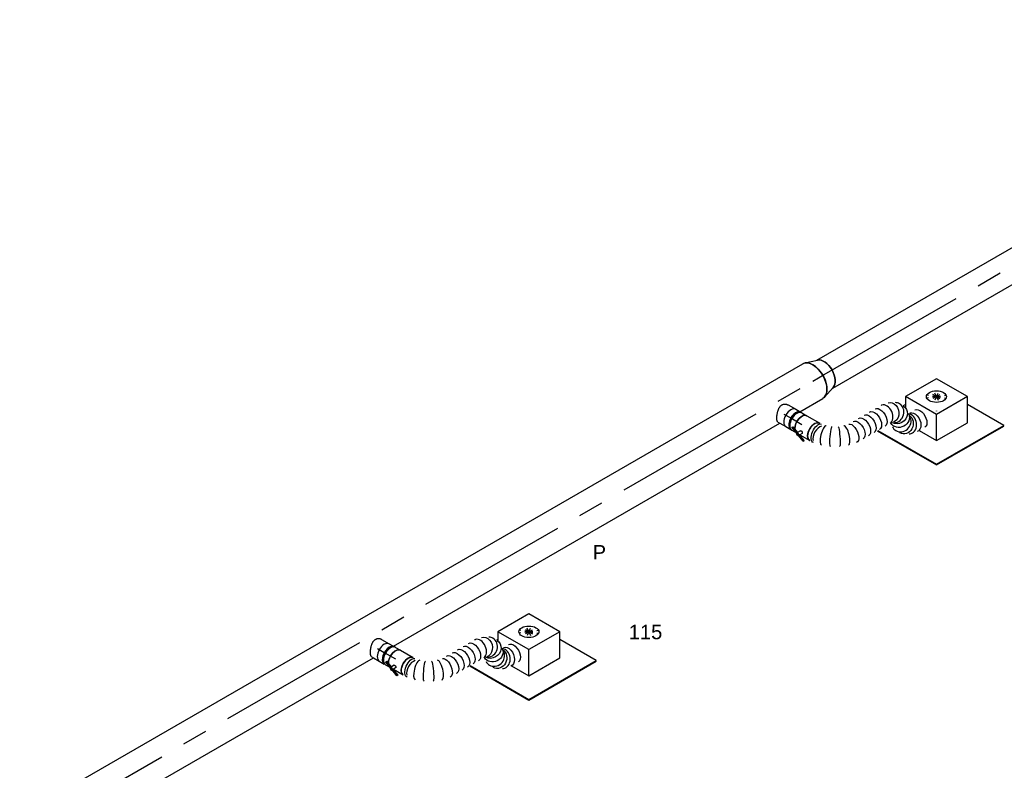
# Model space of a CAD drawing. Extents: x -138812 to 250702, y -18987 to 104055.
# Tile 22 of 193: x 9929 to 16079, y 26106 to 30797. Entities that reach past the tile are written whole.
import ezdxf
from ezdxf.enums import TextEntityAlignment as Align

# ---------------------------------------------------------------- set-up
doc = ezdxf.new("R2010")
doc.units = 0
doc.header["$LTSCALE"] = 50
doc.linetypes.add('CENTER2', pattern=[28.575, 19.05, -3.175, 3.175, -3.175])
doc.linetypes.add('STREEPJES', pattern=[0.1, 0.05, -0.05])
doc.layers.get('0').update_dxf_attribs({"linetype": 'CONTINUOUS'})
for name, color, linetype in [('WL570---_TOEVOER', 3, 'CONTINUOUS'), ('WL570---_TOEVOER_HL', 8, 'CONTINUOUS'), ('WL570---_TOEVOER_RST', 2, 'CONTINUOUS'), ('WL570---_TOEVOER_RST_HL', 1, 'CONTINUOUS'), ('WM570---_TOEVOER_PR', 1, 'CONTINUOUS'), ('WM570---_TOEVOER_RST_PR', 1, 'CONTINUOUS')]:
    doc.layers.add(name, color=color, linetype=linetype)
doc.styles.add('BURO-018', font='ARIAL.TTF', dxfattribs={"height": 90})

# ---------------------------------------------------------------- blocks, each defined once
blk = doc.blocks.new('*U976')
at = {"color": 0, "ltscale": 10}
for p, q in [((-146.4, 132.6, -52.2), (-156.2, 132.6, -52.2)), ((-122.3, 174.3, -52.2), (-151.7, 123.4, -52.2)), ((100.6, 174.3, -52.2), (-122.3, 174.3, -52.2)), ((-10.8, -18.7, -52.2), (-122.3, 174.3, -52.2)), ((212.1, -18.7, -52.2), (100.6, 174.3, -52.2)), ((-381.9, 78.2, -52.2), (-168.4, -291.7, -52.2)), ((-377.9, 78.2, -52.2), (-166.4, -288.1, -52.2)), ((-155, -51.9, -52.2), (-92.5, -160.2, -52.2)), ((-92.5, -160.2, -52.2), (-10.8, -18.7, -52.2)), ((212.1, -18.7, -52.2), (-10.8, -18.7, -52.2)), ((130.4, -160.2, -52.2), (212.1, -18.7, -52.2)), ((319.5, -288.1, -52.2), (188, -60.5, -52.2)), ((-92.5, -160.2, -52.2), (130.4, -160.2, -52.2)), ((-166.4, -288.1, -52.2), (-168.4, -291.7, -52.2)), ((-168.4, -291.7, -52.2), (317.4, -291.7, -52.2)), ((-166.4, -288.1, -52.2), (319.5, -288.1, -52.2)), ((317.4, -291.7, -52.2), (319.5, -288.1, -52.2))]:
    blk.add_line(p, q, dxfattribs=at)
at = {"color": 8, "linetype": 'STREEPJES', "ltscale": 10}
for q in [(-12, 99.9, -52.2), (-6.1, 77.8, -52.2), (-2.7, 116.1, -52.2), (13.5, 55.7, -52.2), (19.4, 122, -52.2), (41.5, 39.5, -52.2), (48.3, 116.1, -52.2), (76.3, 99.9, -52.2), (70.4, 33.6, -52.2), (92.5, 39.5, -52.2), (101.9, 55.7, -52.2), (95.9, 77.8, -52.2)]:
    blk.add_line((44.9, 77.8, -52.2), q, dxfattribs=at)
at = {"color": 0, "ltscale": 10}
blk.add_ellipse((44.9, 77.8, -52.2), major_axis=(54.1, -31.2), ratio=0.57735, dxfattribs=at)
at = {"layer": 'WL570---_TOEVOER_RST_HL', "linetype": 'CENTER2'}
blk.add_circle((0, 0, -52.2), 0.075, dxfattribs=at)
at = {"layer": 'WL570---_TOEVOER_RST', "color": 1, "style": 'BURO-018'}
for tag in ['MC', 'Q']:
    blk.add_attdef(tag, text='', height=90, dxfattribs=at).set_placement((0, 0), align=Align.MIDDLE)
at = {"layer": 'WM570---_TOEVOER_RST_PR', "color": 1, "style": 'BURO-018'}
blk.add_attdef('POSNR', text='', height=90, dxfattribs=at).set_placement((0, 0), align=Align.MIDDLE)
blk = doc.blocks.new('*U977')
at = {"color": 0, "ltscale": 10}
for p, q in [((-146.4, 132.6, 2026.2), (-164.3, 132.6, 2026.2)), ((-122.3, 174.3, 2026.2), (-157.2, 113.8, 2026.2)), ((100.6, 174.3, 2026.2), (-122.3, 174.3, 2026.2)), ((-10.8, -18.7, 2026.2), (-122.3, 174.3, 2026.2)), ((212.1, -18.7, 2026.2), (100.6, 174.3, 2026.2)), ((-381.9, 78.2, 2026.2), (-168.4, -291.7, 2026.2)), ((-377.9, 78.2, 2026.2), (-166.4, -288.1, 2026.2)), ((-155, -51.9, 2026.2), (-92.5, -160.2, 2026.2)), ((-92.5, -160.2, 2026.2), (-10.8, -18.7, 2026.2)), ((212.1, -18.7, 2026.2), (-10.8, -18.7, 2026.2)), ((130.4, -160.2, 2026.2), (212.1, -18.7, 2026.2)), ((319.5, -288.1, 2026.2), (188, -60.5, 2026.2)), ((-92.5, -160.2, 2026.2), (130.4, -160.2, 2026.2)), ((-166.4, -288.1, 2026.2), (-168.4, -291.7, 2026.2)), ((-168.4, -291.7, 2026.2), (317.4, -291.7, 2026.2)), ((-166.4, -288.1, 2026.2), (319.5, -288.1, 2026.2)), ((317.4, -291.7, 2026.2), (319.5, -288.1, 2026.2))]:
    blk.add_line(p, q, dxfattribs=at)
at = {"color": 8, "linetype": 'STREEPJES', "ltscale": 10}
for q in [(-12, 99.9, 2026.2), (-6.1, 77.8, 2026.2), (-2.7, 116.1, 2026.2), (13.5, 55.7, 2026.2), (19.4, 122, 2026.2), (41.5, 39.5, 2026.2), (48.3, 116.1, 2026.2), (76.3, 99.9, 2026.2), (70.4, 33.6, 2026.2), (92.5, 39.5, 2026.2), (101.9, 55.7, 2026.2), (95.9, 77.8, 2026.2)]:
    blk.add_line((44.9, 77.8, 2026.2), q, dxfattribs=at)
at = {"color": 0, "ltscale": 10}
blk.add_ellipse((44.9, 77.8, 2026.2), major_axis=(54.1, -31.2), ratio=0.57735, dxfattribs=at)
at = {"layer": 'WL570---_TOEVOER_RST_HL', "linetype": 'CENTER2'}
blk.add_circle((0, 0, 2026.2), 0.075, dxfattribs=at)
at = {"layer": 'WL570---_TOEVOER_RST', "color": 1, "style": 'BURO-018'}
for tag in ['MC', 'Q']:
    blk.add_attdef(tag, text='', height=90, dxfattribs=at).set_placement((0, 0), align=Align.MIDDLE)
at = {"layer": 'WM570---_TOEVOER_RST_PR', "color": 1, "style": 'BURO-018'}
blk.add_attdef('POSNR', text='', height=90, dxfattribs=at).set_placement((0, 0), align=Align.MIDDLE)
blk = doc.blocks.new('*U1151')
at = {"color": 0, "ltscale": 10}
for p, q in [((-6.6, 62.5, -532.4), (49.2, 62.5, -532.4)), ((74.1, 59.4, -532.4), (82.3, 59.4, -532.4)), ((74.1, -59.4, -532.4), (82.3, -59.4, -532.4)), ((-8.9, -62.5, -532.4), (6.2, -62.5, -532.4)), ((6.2, -62.5, -532.4), (49.2, -62.5, -532.4))]:
    blk.add_line(p, q, dxfattribs=at)
for centre, major_axis, start_param, end_param in [((49.2, 0, -532.4), (0, -62.5), 3.141593, 6.283185), ((85.4, 0, -532.4), (0, -59.4), 3.249496, 6.175282)]:
    blk.add_ellipse(centre, major_axis=major_axis, ratio=0.57735, start_param=start_param, end_param=end_param, dxfattribs=at)
blk.add_spline([(-8.9, -62.2, -532.4), (-11.2, -61.2, -532.4), (-13.6, -59.6, -532.4), (-16, -57.4, -532.4), (-18.5, -54.6, -532.4), (-21, -51.3, -532.4), (-23.6, -47.4, -532.4), (-26.2, -43.1, -532.4), (-28.7, -38.3, -532.4), (-31.3, -33.1, -532.4), (-33.7, -27.5, -532.4), (-36.1, -21.7, -532.4), (-38.3, -15.7, -532.4), (-40.2, -9.5, -532.4), (-41.9, -3.2, -532.4), (-43.3, 3.2, -532.4), (-44.3, 9.5, -532.4), (-44.9, 15.7, -532.4), (-45, 21.7, -532.4), (-44.5, 27.5, -532.4), (-43.5, 33.1, -532.4), (-42, 38.3, -532.4), (-39.8, 43.1, -532.4), (-37.1, 47.4, -532.4), (-33.8, 51.3, -532.4), (-30.1, 54.6, -532.4), (-25.9, 57.4, -532.4), (-21.4, 59.6, -532.4), (-16.6, 61.2, -532.4), (-11.6, 62.2, -532.4), (-6.6, 62.5, -532.4)], degree=3, dxfattribs=at)
at = {"layer": 'WL570---_TOEVOER_HL', "linetype": 'CENTER2'}
blk.add_line((0, 0, -532.4), (49.2, 0, -532.4), dxfattribs=at)
at = {"layer": 'WM570---_TOEVOER_PR', "color": 1, "style": 'BURO-018'}
blk.add_attdef('POSNR', text='', height=90, dxfattribs=at).set_placement((0, 0), align=Align.MIDDLE)
blk = doc.blocks.new('*U1152')
at = {"color": 0, "ltscale": 10}
for p, q in [((-40.3, 62.5, -595.7), (-4.1, 62.5, -595.7)), ((4.1, 62.5, -595.7), (40.3, 62.5, -595.7)), ((-40.3, -62.5, -595.7), (-4.1, -62.5, -595.7)), ((4.1, -62.5, -595.7), (36.6, -62.5, -595.7))]:
    blk.add_line(p, q, dxfattribs=at)
for centre, major_axis, start_param, end_param in [((-40.3, 0, -595.7), (0, -62.5), 3.141593, 6.283185), ((-4.1, 0, -595.7), (0, -62.5), 3.141593, 6.396565), ((4.1, 0, -595.7), (0, -62.5), 3.141593, 6.283185), ((-4.1, 0, -595.7), (0, -62.5), 3.028213, 3.138451), ((40.3, 0, -595.7), (0, -62.5), 3.141593, 5.536641), ((-4.1, 0, -595.7), (0, -59.4), 3.249496, 6.175282), ((40.3, 0, -595.7), (0, -62.5), 5.998842, 6.126786)]:
    blk.add_ellipse(centre, major_axis=major_axis, ratio=0.57735, start_param=start_param, end_param=end_param, dxfattribs=at)
at = {"layer": 'WL570---_TOEVOER_HL', "linetype": 'CENTER2'}
blk.add_line((-40.3, 0, -595.7), (40.3, 0, -595.7), dxfattribs=at)
at = {"layer": 'WM570---_TOEVOER_PR', "color": 1, "style": 'BURO-018'}
blk.add_attdef('POSNR', text='', height=90, dxfattribs=at).set_placement((0, 0), align=Align.MIDDLE)
blk = doc.blocks.new('*U1153')
at = {"color": 2, "ltscale": 10}
for p, q in [((-46.1, 62.5, -656.7), (46.1, 62.5, -656.7)), ((-89.8, -47, -656.7), (-89.7, -45.7, -656.7)), ((-29.8, -70.2, -656.7), (-89.8, -47, -656.7)), ((-89.7, -45.7, -656.7), (-86.3, -39.8, -656.7)), ((-30.6, -68.6, -656.7), (-89.7, -45.7, -656.7)), ((-43.4, -56.4, -656.7), (-86.3, -39.8, -656.7)), ((-33.2, -38.7, -656.7), (-46.4, -61.6, -656.7)), ((-17.2, -48.6, -656.7), (-25.2, -62.5, -656.7)), ((-29.7, -69, -656.7), (-30.6, -68.6, -656.7)), ((-29.7, -70.3, -656.7), (-30.1, -71, -656.7)), ((-29.7, -69, -656.7), (-29.8, -70.2, -656.7)), ((13.1, -86.9, -656.7), (-29.8, -70.2, -656.7)), ((-26.3, -63.1, -656.7), (-29.7, -69, -656.7)), ((13.2, -85.6, -656.7), (-29.7, -69, -656.7)), ((16.6, -79.7, -656.7), (-26.3, -63.1, -656.7)), ((-25.2, -62.5, -656.7), (-25.7, -63.3, -656.7)), ((-25.2, -62.5, -656.7), (46.1, -62.5, -656.7)), ((16.5, -81, -656.7), (13.1, -86.9, -656.7)), ((13.1, -86.9, -656.7), (13.2, -85.6, -656.7)), ((13.2, -85.6, -656.7), (16.6, -79.7, -656.7)), ((16.6, -79.7, -656.7), (16.5, -81, -656.7))]:
    blk.add_line(p, q, dxfattribs=at)
at = {"color": 2, "ltscale": 10, "extrusion": (-8.22703e-17, -7.95482e-17, -1)}
for start_param, end_param in [(0.746544, 3.141593), (0.156399, 0.284343)]:
    blk.add_ellipse((-46.1, 0, -656.7), major_axis=(0, -62.5), ratio=0.57735, start_param=start_param, end_param=end_param, dxfattribs=at)
at = {"color": 2, "ltscale": 10}
for centre, major_axis, start_param, end_param in [((46.1, 0, -656.7), (0, -62.5), 3.141593, 6.283185), ((82.3, 0, -656.7), (0, -59.4), 3.638129, 5.786649), ((-38.3, -66.3, -656.7), (-8.15, 4.7), 3.141593, 6.283185), ((-38.3, -66.3, -656.7), (-8.15, 4.7), 0, 3.141593)]:
    blk.add_ellipse(centre, major_axis=major_axis, ratio=0.57735, start_param=start_param, end_param=end_param, dxfattribs=at)
blk.add_spline([(-33.2, -38.7, -656.7), (-32.7, -38.3, -656.7), (-32.2, -37.9, -656.7), (-31.7, -37.6, -656.7), (-31.1, -37.3, -656.7), (-30.4, -37.2, -656.7), (-29.6, -37.1, -656.7), (-28.9, -37, -656.7), (-28.1, -37.1, -656.7), (-27.2, -37.2, -656.7), (-26.4, -37.4, -656.7), (-25.6, -37.7, -656.7), (-24.7, -38.1, -656.7), (-23.9, -38.5, -656.7), (-23.1, -39, -656.7), (-22.3, -39.5, -656.7), (-21.5, -40.1, -656.7), (-20.8, -40.7, -656.7), (-20.1, -41.3, -656.7), (-19.5, -42, -656.7), (-18.9, -42.7, -656.7), (-18.4, -43.3, -656.7), (-17.9, -44, -656.7), (-17.6, -44.7, -656.7), (-17.3, -45.4, -656.7), (-17.1, -46, -656.7), (-16.9, -46.6, -656.7), (-16.9, -47.2, -656.7), (-16.9, -47.7, -656.7), (-17, -48.2, -656.7), (-17.2, -48.6, -656.7)], degree=3, dxfattribs=at)
at = {"layer": 'WL570---_TOEVOER', "color": 1, "style": 'BURO-018'}
blk.add_attdef('I', text='', height=90, dxfattribs=at).set_placement((0, 0), align=Align.MIDDLE)
at = {"layer": 'WM570---_TOEVOER_PR', "color": 1, "style": 'BURO-018'}
blk.add_attdef('POSNR', text='', height=90, dxfattribs=at).set_placement((0, 0), align=Align.MIDDLE)
blk = doc.blocks.new('*U1154')
at = {"color": 0, "ltscale": 10}
for p, q in [((224.4, 32.2, -689.3), (225.2, 32.9, -689.3)), ((78.8, -51.6, -689.3), (79.7, -51.3, -689.3))]:
    blk.add_line(p, q, dxfattribs=at)
at = {"color": 0, "ltscale": 10, "extrusion": (-8.97074e-17, -5.17926e-17, -1)}
for centre, major_axis, ratio, start_param, end_param in [((527.6, 399.8, -689.3), (-54.1, 31.2), 0.57735, 0, 3.141593), ((351.3, 341.2, -689.3), (-39.8, 48.5), 0.807248, 6.153597, 9.29519), ((417, 338.3, -689.3), (36.7, 50.6), 0.896106, 0, 3.044695), ((394.9, 354.3, -689.3), (19.5, 60), 0.902574, 5.998848, 9.140441), ((505, 360.6, -689.3), (50.9, -36.6), 0.668627, 3.20866, 6.350253), ((460.1, 322.2, -689.3), (-16.4, 60.8), 0.885341, 0.283352, 3.376624), ((308.8, 281, -689.3), (-54.1, 31.2), 0.57735, 0, 3.141593), ((269.3, 212.5, -689.3), (-54.1, 31.2), 0.57735, 0, 3.141593), ((289, 246.7, -689.3), (-54.1, 31.2), 0.57735, 0, 3.141593), ((229.7, 144, -689.3), (-54.1, 31.2), 0.57735, 0, 3.141593), ((249.5, 178.3, -689.3), (-54.1, 31.2), 0.57735, 0, 3.141593), ((210.2, 110.2, -689.3), (50.9, -36.7), 0.497511, 3.191932, 6.333525), ((0, 0, -689.3), (0, -62.5), 0.57735, 0, 3.141593), ((19.3, 0, -689.3), (6.3, -62.4), 0.497511, 6.232846, 9.374438), ((104.6, 25.4, -689.3), (-27.1, 56.5), 0.106869, 3.133375, 6.274968), ((145.6, 49, -689.3), (35.4, -51.7), 0.106869, 3.14981, 6.291403)]:
    blk.add_ellipse(centre, major_axis=major_axis, ratio=ratio, start_param=start_param, end_param=end_param, dxfattribs=at)
at = {"color": 0, "ltscale": 10}
for centre, major_axis, ratio, start_param, end_param in [((329, 315.9, -689.3), (-50.9, 36.6), 0.668627, 3.20866, 6.216118), ((373.8, 354.3, -689.3), (-16.4, 60.8), 0.885341, 6.048154, 6.518217), ((373.8, 354.3, -689.3), (-16.4, 60.8), 0.885341, 3.376624, 6.048154), ((439, 322.3, -689.3), (19.5, 60), 0.902574, 3.42593, 5.998848), ((482.6, 335.3, -689.3), (39.8, -48.5), 0.807248, 0.129588, 2.919451), ((329, 315.9, -689.3), (-50.9, 36.6), 0.668627, 6.216118, 6.350253), ((439, 322.3, -689.3), (19.5, 60), 0.902574, 2.857256, 3.42593), ((482.6, 335.3, -689.3), (39.8, -48.5), 0.807248, 6.153597, 6.412773), ((181.6, 77.9, -689.3), (-43.3, 45.4), 0.313149, 3.167995, 6.256783), ((61.6, 8.7, -689.3), (17.7, -60.2), 0.313149, 3.167995, 6.256783)]:
    blk.add_ellipse(centre, major_axis=major_axis, ratio=ratio, start_param=start_param, end_param=end_param, dxfattribs=at)
at = {"layer": 'WM570---_TOEVOER_PR', "color": 1, "style": 'BURO-018'}
blk.add_attdef('POSNR', text='', height=90, dxfattribs=at).set_placement((0, 0), align=Align.MIDDLE)
blk = doc.blocks.new('*U1155')
at = {"color": 0, "ltscale": 10}
for p, q in [((-40.3, 62.5, 1477), (-4.1, 62.5, 1477)), ((4.1, 62.5, 1477), (40.3, 62.5, 1477)), ((-40.3, -62.5, 1477), (-4.1, -62.5, 1477)), ((4.1, -62.5, 1477), (36.6, -62.5, 1477))]:
    blk.add_line(p, q, dxfattribs=at)
for centre, major_axis, start_param, end_param in [((-40.3, 0, 1477), (0, -62.5), 3.141593, 6.283185), ((-4.1, 0, 1477), (0, -62.5), 3.141593, 6.396565), ((4.1, 0, 1477), (0, -62.5), 3.141593, 6.283185), ((-4.1, 0, 1477), (0, -62.5), 3.028213, 3.138451), ((40.3, 0, 1477), (0, -62.5), 3.141593, 5.536641), ((-4.1, 0, 1477), (0, -59.4), 3.249496, 6.175282), ((40.3, 0, 1477), (0, -62.5), 5.998842, 6.126786)]:
    blk.add_ellipse(centre, major_axis=major_axis, ratio=0.57735, start_param=start_param, end_param=end_param, dxfattribs=at)
at = {"layer": 'WL570---_TOEVOER_HL', "linetype": 'CENTER2'}
blk.add_line((-40.3, 0, 1477), (40.3, 0, 1477), dxfattribs=at)
at = {"layer": 'WM570---_TOEVOER_PR', "color": 1, "style": 'BURO-018'}
blk.add_attdef('POSNR', text='', height=90, dxfattribs=at).set_placement((0, 0), align=Align.MIDDLE)
blk = doc.blocks.new('*U1156')
at = {"color": 2, "ltscale": 10}
for p, q in [((-46.1, 62.5, 1416), (46.1, 62.5, 1416)), ((-89.8, -47, 1416), (-89.7, -45.7, 1416)), ((-29.8, -70.2, 1416), (-89.8, -47, 1416)), ((-89.7, -45.7, 1416), (-86.3, -39.8, 1416)), ((-29.7, -69, 1416), (-89.7, -45.7, 1416)), ((-43.4, -56.4, 1416), (-86.3, -39.8, 1416)), ((-33.2, -38.7, 1416), (-46.4, -61.6, 1416)), ((-17.2, -48.6, 1416), (-25.2, -62.5, 1416)), ((-29.7, -70.3, 1416), (-30.1, -71, 1416)), ((-29.7, -69, 1416), (-29.8, -70.2, 1416)), ((13.1, -86.9, 1416), (-29.8, -70.2, 1416)), ((-26.3, -63.1, 1416), (-29.7, -69, 1416)), ((13.2, -85.6, 1416), (-29.7, -69, 1416)), ((16.6, -79.7, 1416), (-26.3, -63.1, 1416)), ((-25.2, -62.5, 1416), (-25.7, -63.3, 1416)), ((-25.2, -62.5, 1416), (46.1, -62.5, 1416)), ((16.5, -81, 1416), (13.1, -86.9, 1416)), ((13.1, -86.9, 1416), (13.2, -85.6, 1416)), ((13.2, -85.6, 1416), (16.6, -79.7, 1416)), ((16.6, -79.7, 1416), (16.5, -81, 1416))]:
    blk.add_line(p, q, dxfattribs=at)
at = {"color": 2, "ltscale": 10, "extrusion": (-8.22703e-17, -7.95482e-17, -1)}
for start_param, end_param in [(0.746544, 3.141593), (0.156399, 0.284343)]:
    blk.add_ellipse((-46.1, 0, 1416), major_axis=(0, -62.5), ratio=0.57735, start_param=start_param, end_param=end_param, dxfattribs=at)
at = {"color": 2, "ltscale": 10}
for centre, major_axis, start_param, end_param in [((46.1, 0, 1416), (0, -62.5), 3.141593, 6.283185), ((82.3, 0, 1416), (0, -59.4), 3.638129, 5.786649), ((-38.3, -66.3, 1416), (-8.15, 4.7), 3.141593, 6.283185), ((-38.3, -66.3, 1416), (-8.15, 4.7), 0, 3.141593)]:
    blk.add_ellipse(centre, major_axis=major_axis, ratio=0.57735, start_param=start_param, end_param=end_param, dxfattribs=at)
blk.add_spline([(-33.2, -38.7, 1416), (-32.7, -38.3, 1416), (-32.2, -37.9, 1416), (-31.7, -37.6, 1416), (-31.1, -37.3, 1416), (-30.4, -37.2, 1416), (-29.6, -37.1, 1416), (-28.9, -37, 1416), (-28.1, -37.1, 1416), (-27.2, -37.2, 1416), (-26.4, -37.4, 1416), (-25.6, -37.7, 1416), (-24.7, -38.1, 1416), (-23.9, -38.5, 1416), (-23.1, -39, 1416), (-22.3, -39.5, 1416), (-21.5, -40.1, 1416), (-20.8, -40.7, 1416), (-20.1, -41.3, 1416), (-19.5, -42, 1416), (-18.9, -42.7, 1416), (-18.4, -43.3, 1416), (-17.9, -44, 1416), (-17.6, -44.7, 1416), (-17.3, -45.4, 1416), (-17.1, -46, 1416), (-16.9, -46.6, 1416), (-16.9, -47.2, 1416), (-16.9, -47.7, 1416), (-17, -48.2, 1416), (-17.2, -48.6, 1416)], degree=3, dxfattribs=at)
at = {"layer": 'WL570---_TOEVOER', "color": 1, "style": 'BURO-018'}
blk.add_attdef('I', text='', height=90, dxfattribs=at).set_placement((0, 0), align=Align.MIDDLE)
at = {"layer": 'WM570---_TOEVOER_PR', "color": 1, "style": 'BURO-018'}
blk.add_attdef('POSNR', text='', height=90, dxfattribs=at).set_placement((0, 0), align=Align.MIDDLE)
blk = doc.blocks.new('*U1157')
at = {"color": 0, "ltscale": 10}
for p, q in [((224.4, 32.2, 1383.4), (225.2, 32.9, 1383.4)), ((78.8, -51.6, 1383.4), (79.7, -51.3, 1383.4))]:
    blk.add_line(p, q, dxfattribs=at)
at = {"color": 0, "ltscale": 10, "extrusion": (-8.97074e-17, -5.17926e-17, -1)}
for centre, major_axis, ratio, start_param, end_param in [((527.6, 399.8, 1383.4), (-54.1, 31.2), 0.57735, 0, 3.141593), ((351.3, 341.2, 1383.4), (-39.8, 48.5), 0.807248, 6.153597, 9.29519), ((417, 338.3, 1383.4), (36.7, 50.6), 0.896106, 0, 3.044695), ((394.9, 354.3, 1383.4), (19.5, 60), 0.902574, 5.998848, 9.140441), ((505, 360.6, 1383.4), (50.9, -36.6), 0.668627, 3.20866, 6.350253), ((460.1, 322.2, 1383.4), (-16.4, 60.8), 0.885341, 0.283352, 3.376624), ((308.8, 281, 1383.4), (-54.1, 31.2), 0.57735, 0, 3.141593), ((269.3, 212.5, 1383.4), (-54.1, 31.2), 0.57735, 0, 3.141593), ((289, 246.7, 1383.4), (-54.1, 31.2), 0.57735, 0, 3.141593), ((229.7, 144, 1383.4), (-54.1, 31.2), 0.57735, 0, 3.141593), ((249.5, 178.3, 1383.4), (-54.1, 31.2), 0.57735, 0, 3.141593), ((210.2, 110.2, 1383.4), (50.9, -36.7), 0.497511, 3.191932, 6.333525), ((0, 0, 1383.4), (0, -62.5), 0.57735, 0, 3.141593), ((19.3, 0, 1383.4), (6.3, -62.4), 0.497511, 6.232846, 9.374438), ((104.6, 25.4, 1383.4), (-27.1, 56.5), 0.106869, 3.133375, 6.274968), ((145.6, 49, 1383.4), (35.4, -51.7), 0.106869, 3.14981, 6.291403)]:
    blk.add_ellipse(centre, major_axis=major_axis, ratio=ratio, start_param=start_param, end_param=end_param, dxfattribs=at)
at = {"color": 0, "ltscale": 10}
for centre, major_axis, ratio, start_param, end_param in [((329, 315.9, 1383.4), (-50.9, 36.6), 0.668627, 3.20866, 6.216118), ((373.8, 354.3, 1383.4), (-16.4, 60.8), 0.885341, 6.048154, 6.518217), ((373.8, 354.3, 1383.4), (-16.4, 60.8), 0.885341, 3.376624, 6.048154), ((439, 322.3, 1383.4), (19.5, 60), 0.902574, 3.42593, 5.998848), ((482.6, 335.3, 1383.4), (39.8, -48.5), 0.807248, 0.129588, 2.919451), ((329, 315.9, 1383.4), (-50.9, 36.6), 0.668627, 6.216118, 6.350253), ((439, 322.3, 1383.4), (19.5, 60), 0.902574, 2.857256, 3.42593), ((482.6, 335.3, 1383.4), (39.8, -48.5), 0.807248, 6.153597, 6.412773), ((181.6, 77.9, 1383.4), (-43.3, 45.4), 0.313149, 3.167995, 6.256783), ((61.6, 8.7, 1383.4), (17.7, -60.2), 0.313149, 3.167995, 6.256783)]:
    blk.add_ellipse(centre, major_axis=major_axis, ratio=ratio, start_param=start_param, end_param=end_param, dxfattribs=at)
at = {"layer": 'WM570---_TOEVOER_PR', "color": 1, "style": 'BURO-018'}
blk.add_attdef('POSNR', text='', height=90, dxfattribs=at).set_placement((0, 0), align=Align.MIDDLE)
blk = doc.blocks.new('*U1158')
at = {"color": 0, "ltscale": 10}
for p, q in [((0, 125, -2161.7), (5647.8, 125, -2161.7)), ((0, -125, -2161.7), (2406.3, -125, -2161.7)), ((2550.6, -125, -2161.7), (5337.5, -125, -2161.7)), ((5481.8, -125, -2161.7), (5647.8, -125, -2161.7))]:
    blk.add_line(p, q, dxfattribs=at)
at = {"color": 8, "linetype": 'STREEPJES', "ltscale": 10}
for p, q in [((2536, -125, -2161.7), (2550.6, -125, -2161.7)), ((5467.2, -125, -2161.7), (5481.8, -125, -2161.7))]:
    blk.add_line(p, q, dxfattribs=at)
at = {"color": 0, "ltscale": 10}
blk.add_ellipse((0, 0, -2161.7), major_axis=(0, 125), ratio=0.57735, start_param=3.141593, end_param=6.283185, dxfattribs=at)
at = {"color": 0, "ltscale": 10, "extrusion": (2.67592e-17, -7.95482e-17, -1)}
blk.add_ellipse((5647.8, 0, -2161.7), major_axis=(0, 125), ratio=0.57735, start_param=0, end_param=3.141593, dxfattribs=at)
at = {"layer": 'WL570---_TOEVOER_HL', "linetype": 'CENTER2'}
blk.add_line((0, 0, -2161.7), (5647.8, 0, -2161.7), dxfattribs=at)
at = {"layer": 'WM570---_TOEVOER_PR', "color": 1, "style": 'BURO-018'}
blk.add_attdef('POSNR', text='', height=90, dxfattribs=at).set_placement((0, 0), align=Align.MIDDLE)
blk = doc.blocks.new('*U1159')
at = {"color": 0, "ltscale": 10}
for p, q in [((-6.6, 62.5, 1540.3), (49.2, 62.5, 1540.3)), ((74.1, 59.4, 1540.3), (82.3, 59.4, 1540.3)), ((74.1, -59.4, 1540.3), (82.3, -59.4, 1540.3)), ((-8.9, -62.5, 1540.3), (6.2, -62.5, 1540.3)), ((6.2, -62.5, 1540.3), (49.2, -62.5, 1540.3))]:
    blk.add_line(p, q, dxfattribs=at)
for centre, major_axis, start_param, end_param in [((49.2, 0, 1540.3), (0, -62.5), 3.141593, 6.283185), ((85.4, 0, 1540.3), (0, -59.4), 3.249496, 6.175282)]:
    blk.add_ellipse(centre, major_axis=major_axis, ratio=0.57735, start_param=start_param, end_param=end_param, dxfattribs=at)
blk.add_spline([(-8.9, -62.2, 1540.3), (-11.2, -61.2, 1540.3), (-13.6, -59.6, 1540.3), (-16, -57.4, 1540.3), (-18.5, -54.6, 1540.3), (-21, -51.3, 1540.3), (-23.6, -47.4, 1540.3), (-26.2, -43.1, 1540.3), (-28.7, -38.3, 1540.3), (-31.3, -33.1, 1540.3), (-33.7, -27.5, 1540.3), (-36.1, -21.7, 1540.3), (-38.3, -15.7, 1540.3), (-40.2, -9.5, 1540.3), (-41.9, -3.2, 1540.3), (-43.3, 3.2, 1540.3), (-44.3, 9.5, 1540.3), (-44.9, 15.7, 1540.3), (-45, 21.7, 1540.3), (-44.5, 27.5, 1540.3), (-43.5, 33.1, 1540.3), (-42, 38.3, 1540.3), (-39.8, 43.1, 1540.3), (-37.1, 47.4, 1540.3), (-33.8, 51.3, 1540.3), (-30.1, 54.6, 1540.3), (-25.9, 57.4, 1540.3), (-21.4, 59.6, 1540.3), (-16.6, 61.2, 1540.3), (-11.6, 62.2, 1540.3), (-6.6, 62.5, 1540.3)], degree=3, dxfattribs=at)
at = {"layer": 'WL570---_TOEVOER_HL', "linetype": 'CENTER2'}
blk.add_line((0, 0, 1540.3), (49.2, 0, 1540.3), dxfattribs=at)
at = {"layer": 'WM570---_TOEVOER_PR', "color": 1, "style": 'BURO-018'}
blk.add_attdef('POSNR', text='', height=90, dxfattribs=at).set_placement((0, 0), align=Align.MIDDLE)
blk = doc.blocks.new('*U1160')
at = {"color": 0, "ltscale": 10}
for p, q in [((12.9, 123, 1831.9), (91.2, 98.4, 1831.9)), ((12.9, -123, 1831.9), (91.2, -98.4, 1831.9))]:
    blk.add_line(p, q, dxfattribs=at)
blk.add_ellipse((0, 0, 1831.9), major_axis=(0, 125), ratio=0.57735, start_param=3.141593, end_param=6.283185, dxfattribs=at)
at = {"color": 0, "ltscale": 10, "extrusion": (2.67592e-17, -7.95482e-17, -1)}
blk.add_ellipse((80.9, 0, 1831.9), major_axis=(0, 100), ratio=0.57735, start_param=0.179342, end_param=2.962251, dxfattribs=at)
at = {"layer": 'WL570---_TOEVOER_HL', "linetype": 'CENTER2'}
blk.add_line((0, 0, 1831.9), (80.9, 0, 1831.9), dxfattribs=at)
for centre in [(0, 0, 1831.9), (80.9, 0, 1831.9)]:
    blk.add_circle(centre, 0.075, dxfattribs=at)
at = {"layer": 'WM570---_TOEVOER_PR', "color": 1, "style": 'BURO-018'}
blk.add_attdef('POSNR', text='', height=90, dxfattribs=at).set_placement((0, 0), align=Align.MIDDLE)
blk = doc.blocks.new('*U1180')
at = {"color": 0, "ltscale": 10}
for p, q in [((5.2, 100, 1889.1), (4205.6, 100, 1889.1)), ((5.2, -100, 1889.1), (4205.6, -100, 1889.1))]:
    blk.add_line(p, q, dxfattribs=at)
blk.add_ellipse((0, 0, 1889.1), major_axis=(0, 100), ratio=0.57735, start_param=3.320935, end_param=6.103843, dxfattribs=at)
at = {"color": 0, "ltscale": 10, "extrusion": (2.67592e-17, -7.95482e-17, -1)}
blk.add_ellipse((4205.6, 0, 1889.1), major_axis=(0, 100), ratio=0.57735, start_param=0, end_param=3.141593, dxfattribs=at)
at = {"layer": 'WL570---_TOEVOER_HL', "linetype": 'CENTER2'}
blk.add_line((0, 0, 1889.1), (4205.6, 0, 1889.1), dxfattribs=at)
at = {"layer": 'WM570---_TOEVOER_PR', "color": 1, "style": 'BURO-018'}
blk.add_attdef('POSNR', text='', height=90, dxfattribs=at).set_placement((0, 0), align=Align.MIDDLE)

msp = doc.modelspace()

# ---------------------------------------------------------------- block references
at = {"layer": 'WL570---_TOEVOER'}
for name, p, rotation in [('*U1180', (14952.47521, 28579.18848, -1889.12512), 30.00000000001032), ('*U1158', (9991.23622, 25714.81582, 2161.70955), 30.00000000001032), ('*U1160', (14882.40093, 28538.73108, -1831.90971), 30.00000000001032), ('*U1157', (14894.23127, 28221.57549, -1383.38397), 329.9999999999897), ('*U1159', (14702.03965, 28332.53737, -1540.30777), 329.9999999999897), ('*U1155', (14779.53855, 28287.79336, -1477.03018), 329.9999999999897), ('*U1156', (14854.31509, 28244.6211, -1415.97539), 329.9999999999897), ('*U1154', (12355.71793, 26755.96412, 689.3035), 329.9999999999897), ('*U1151', (12163.5263, 26866.92601, 532.3797), 329.9999999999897), ('*U1152', (12241.02521, 26822.182, 595.65729), 329.9999999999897), ('*U1153', (12315.80175, 26779.00974, 656.71208), 329.9999999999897)]:
    msp.add_blockref(name, p, dxfattribs=dict(at, rotation=rotation))
at = {"layer": 'WL570---_TOEVOER_RST'}
ref = msp.add_blockref('*U977', (15654.66979, 28351.58873, -2026.24393), dxfattribs=dict(at, rotation=30.00000000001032))
ref.add_attrib('Q', '115', dxfattribs={"color": 1, "height": 90, "style": 'BURO-018'}).set_placement((16250.39832, 28018.86637), align=Align.MIDDLE)
ref.add_attrib('MC', 'P', dxfattribs={"color": 1, "height": 90, "style": 'BURO-018'}).set_placement((16250.39832, 28684.31109), align=Align.MIDDLE)
ref = msp.add_blockref('*U976', (13109.08538, 26881.89489, 52.21704), dxfattribs=dict(at, rotation=30.00000000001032))
ref.add_attrib('Q', '115', dxfattribs={"color": 1, "height": 90, "style": 'BURO-018'}).set_placement((13837.42729, 26969.68093), align=Align.MIDDLE)
ref.add_attrib('MC', 'P', dxfattribs={"color": 1, "height": 90, "style": 'BURO-018'}).set_placement((13549.28128, 27468.76447), align=Align.MIDDLE)

doc.saveas('drawing.dxf')
